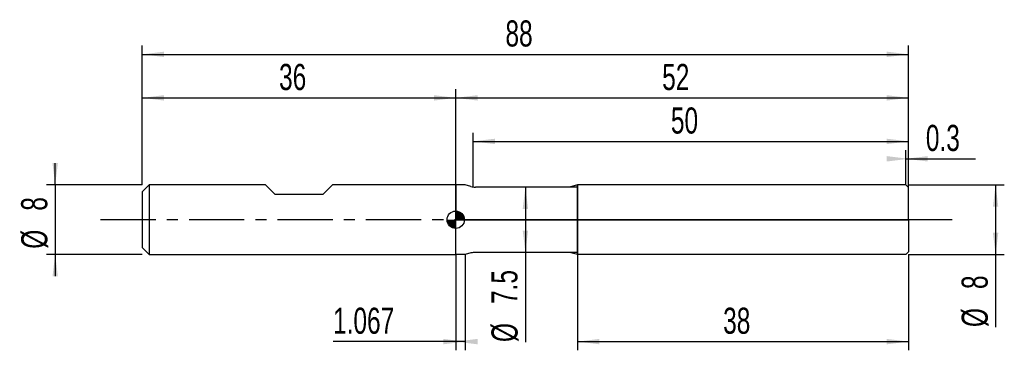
# Model space of a CAD drawing. Extents: x -14 to 99, y -15 to 23.
import ezdxf
from ezdxf.enums import TextEntityAlignment as Align

# ---------------------------------------------------------------- set-up
doc = ezdxf.new("R2010")
doc.units = 0
doc.linetypes.add('CENTER', pattern=[10.16, 6.35, -1.27, 1.27, -1.27])
doc.layers.get('0').update_dxf_attribs({"linetype": 'CONTINUOUS'})
for name, color, linetype in [('1', 4, 'CONTINUOUS'), ('2', 7, 'CONTINUOUS'), ('4', 2, 'CENTER'), ('CUT', 1, 'CONTINUOUS'), ('NOCUT', 7, 'CONTINUOUS'), ('SK1', 4, 'CONTINUOUS'), ('SK2', 7, 'CONTINUOUS'), ('SK4', 2, 'CENTER')]:
    doc.layers.add(name, color=color, linetype=linetype)
doc.dimstyles.new('SLDDIMSTYLE0', dxfattribs={"dimtxt": 3, "dimasz": 2.5, "dimexe": 0, "dimexo": 0.0625, "dimgap": 0.75, "dimtad": 1, "dimrnd": 1e-09, "dimzin": 12, "dimsah": 1, "dimcen": 0.09, "dimazin": 3, "dimtfac": 1, "dimtofl": 0, "dimtmove": 0, "dimatfit": 3})
doc.dimstyles.new('SLDDIMSTYLE1', dxfattribs={"dimtxt": 3, "dimasz": 2.5, "dimexe": 0, "dimexo": 0.0625, "dimgap": 0.75, "dimtad": 1, "dimrnd": 1e-09, "dimsah": 1, "dimcen": 0.09, "dimazin": 3, "dimtfac": 1, "dimtofl": 0, "dimtmove": 0, "dimatfit": 3})
doc.dimstyles.new('SLDDIMSTYLE2', dxfattribs={"dimtxt": 3, "dimasz": 2.5, "dimexe": 0, "dimexo": 0.0625, "dimgap": 0.75, "dimtad": 1, "dimrnd": 1e-09, "dimzin": 12, "dimsah": 1, "dimcen": 0.09, "dimazin": 3, "dimtfac": 1, "dimtmove": 0, "dimatfit": 3})

# ---------------------------------------------------------------- blocks, each defined once
blk = doc.blocks.new('_D')
at = {"layer": '2'}
for p, q in [((50, -4), (50, -15)), ((88, -4), (88, -15)), ((50, -14), (88, -14))]:
    blk.add_line(p, q, dxfattribs=at)
for points in [[(50, -14), (52.5, -14.31), (52.5, -13.69)], [(88, -14), (85.5, -13.69), (85.5, -14.31)]]:
    blk.add_solid(points, dxfattribs=at)
at = {"layer": '2', "width": 0.7}
blk.add_text('38', height=3, dxfattribs=at).set_placement((66.71, -14), align=Align.BOTTOM_LEFT)
blk = doc.blocks.new('_D_1')
at = {"layer": '2'}
for p, q in [((88, 4), (99, 4)), ((98, 4), (98, -4)), ((88, -4), (99, -4)), ((98, -4), (98, -12.33))]:
    blk.add_line(p, q, dxfattribs=at)
for points in [[(98, 4), (97.69, 1.5), (98.31, 1.5)], [(98, -4), (98.31, -1.5), (97.69, -1.5)]]:
    blk.add_solid(points, dxfattribs=at)
at = {"layer": '2', "width": 0.7}
for s, p in [('8', (97.99, -7.96)), ('%%c', (98, -12.33))]:
    blk.add_text(s, height=3, rotation=90, dxfattribs=at).set_placement(p, align=Align.BOTTOM_LEFT)
blk = doc.blocks.new('_D_2')
at = {"layer": '2'}
for p, q in [((36, -4), (36, -15)), ((37.07, -4), (37.07, -15)), ((36, -14), (21.91, -14)), ((37.07, -14), (36, -14))]:
    blk.add_line(p, q, dxfattribs=at)
for points in [[(37.07, -14), (34.57, -13.69), (34.57, -14.31)], [(36, -14), (38.5, -14.31), (38.5, -13.69)]]:
    blk.add_solid(points, dxfattribs=at)
at = {"layer": '2', "width": 0.7}
blk.add_text('1.067', height=3, dxfattribs=at).set_placement((21.91, -14), align=Align.BOTTOM_LEFT)
blk = doc.blocks.new('_D_3')
at = {"layer": '2'}
for p, q in [((38, 3.75), (38, 10)), ((88, 3.75), (88, 10)), ((38, 9), (88, 9))]:
    blk.add_line(p, q, dxfattribs=at)
for points in [[(38, 9), (40.5, 8.69), (40.5, 9.31)], [(88, 9), (85.5, 9.31), (85.5, 8.69)]]:
    blk.add_solid(points, dxfattribs=at)
at = {"layer": '2', "width": 0.7}
blk.add_text('50', height=3, dxfattribs=at).set_placement((60.71, 9), align=Align.BOTTOM_LEFT)
blk = doc.blocks.new('_D_4')
at = {"layer": '2'}
for p, q in [((50, 3.75), (43, 3.75)), ((44, 3.75), (44, -3.75)), ((50, -3.75), (43, -3.75)), ((44, -3.75), (44, -14.05))]:
    blk.add_line(p, q, dxfattribs=at)
for points in [[(44, 3.75), (43.69, 1.25), (44.31, 1.25)], [(44, -3.75), (44.31, -1.25), (43.69, -1.25)]]:
    blk.add_solid(points, dxfattribs=at)
at = {"layer": '2', "width": 0.7}
for s, p in [('7.5', (43.99, -9.68)), ('%%c', (44, -14.05))]:
    blk.add_text(s, height=3, rotation=90, dxfattribs=at).set_placement(p, align=Align.BOTTOM_LEFT)
blk = doc.blocks.new('_D_5')
at = {"layer": '2'}
for p, q in [((87.7, 4), (87.7, 8)), ((88, 4), (88, 8)), ((87.7, 7), (88, 7)), ((88, 7), (95.71, 7))]:
    blk.add_line(p, q, dxfattribs=at)
for points in [[(88, 7), (85.5, 7.31), (85.5, 6.69)], [(87.7, 7), (90.2, 6.69), (90.2, 7.31)]]:
    blk.add_solid(points, dxfattribs=at)
at = {"layer": '2', "width": 0.7}
blk.add_text('0.3', height=3, dxfattribs=at).set_placement((89.99, 7), align=Align.BOTTOM_LEFT)
blk = doc.blocks.new('_D_6')
at = {"layer": 'SK2'}
for p, q in [((0, 4), (0, 20)), ((88, 4), (88, 20)), ((0, 19), (88, 19))]:
    blk.add_line(p, q, dxfattribs=at)
for points in [[(0, 19), (2.5, 18.69), (2.5, 19.31)], [(88, 19), (85.5, 19.31), (85.5, 18.69)]]:
    blk.add_solid(points, dxfattribs=at)
at = {"layer": 'SK2', "width": 0.7}
blk.add_text('88', height=3, dxfattribs=at).set_placement((41.71, 19), align=Align.BOTTOM_LEFT)
blk = doc.blocks.new('_D_7')
at = {"layer": 'SK2'}
for p, q in [((0, 4), (0, 15)), ((36, 4), (36, 15)), ((0, 14), (36, 14))]:
    blk.add_line(p, q, dxfattribs=at)
for points in [[(0, 14), (2.5, 13.69), (2.5, 14.31)], [(36, 14), (33.5, 14.31), (33.5, 13.69)]]:
    blk.add_solid(points, dxfattribs=at)
at = {"layer": 'SK2', "width": 0.7}
blk.add_text('36', height=3, dxfattribs=at).set_placement((15.71, 14), align=Align.BOTTOM_LEFT)
blk = doc.blocks.new('_D_8')
at = {"layer": 'SK2'}
for p, q in [((36, 0), (36, 15)), ((88, 0), (88, 15)), ((36, 14), (88, 14))]:
    blk.add_line(p, q, dxfattribs=at)
for points in [[(36, 14), (38.5, 13.69), (38.5, 14.31)], [(88, 14), (85.5, 14.31), (85.5, 13.69)]]:
    blk.add_solid(points, dxfattribs=at)
at = {"layer": 'SK2', "width": 0.7}
blk.add_text('52', height=3, dxfattribs=at).set_placement((59.71, 14), align=Align.BOTTOM_LEFT)
blk = doc.blocks.new('_D_9')
at = {"layer": 'SK2'}
for p, q in [((-10, 4), (-10, 6.5)), ((0, 4), (-11, 4)), ((-10, 4), (-10, -4)), ((0, -4), (-11, -4)), ((-10, -4), (-10, -6.5))]:
    blk.add_line(p, q, dxfattribs=at)
for points in [[(-10, 4), (-9.69, 6.5), (-10.31, 6.5)], [(-10, -4), (-10.31, -6.5), (-9.69, -6.5)]]:
    blk.add_solid(points, dxfattribs=at)
at = {"layer": 'SK2', "width": 0.7}
for s, p in [('8', (-10.01, 1.04)), ('%%c', (-10, -3.33))]:
    blk.add_text(s, height=3, rotation=90, dxfattribs=at).set_placement(p, align=Align.BOTTOM_LEFT)
blk = doc.blocks.new('*U12')
at = {"color": 0, "linetype": 'CONTINUOUS'}
for points in [[(0, 0), (0, 1), (0.2, 0)], [(0.2, 0), (0, 1), (0.2, 0.98)], [(0.2, 0), (0.2, 0.98), (0.38, 0)], [(0.38, 0), (0.2, 0.98), (0.38, 0.92)], [(0.38, 0), (0.38, 0.92), (0.56, 0)], [(0.56, 0), (0.38, 0.92), (0.56, 0.83)], [(0.56, 0), (0.56, 0.83), (0.71, 0)], [(0.71, 0), (0.56, 0.83), (0.71, 0.71)], [(0.71, 0), (0.71, 0.71), (0.83, 0)], [(0.83, 0), (0.71, 0.71), (0.83, 0.56)], [(0.83, 0), (0.83, 0.56), (0.92, 0)], [(0.92, 0), (0.83, 0.56), (0.92, 0.38)], [(0.92, 0), (0.92, 0.38), (0.98, 0)], [(0.98, 0), (0.92, 0.38), (0.98, 0.2)], [(0.98, 0), (0.98, 0.2), (1, 0)]]:
    blk.add_solid(points, dxfattribs=at)
blk = doc.blocks.new('*U13')
at = {"color": 0, "linetype": 'CONTINUOUS'}
for points in [[(-0.98, -0.17), (-1, 0), (-0.98, 0)], [(-0.98, -0.17), (-0.98, 0), (-0.94, -0.34)], [(-0.94, -0.34), (-0.98, 0), (-0.94, 0)], [(-0.94, -0.34), (-0.94, 0), (-0.87, -0.5)], [(-0.87, -0.5), (-0.94, 0), (-0.87, 0)], [(-0.87, -0.5), (-0.87, 0), (-0.77, -0.64)], [(-0.77, -0.64), (-0.87, 0), (-0.77, 0)], [(-0.77, -0.64), (-0.77, 0), (-0.64, -0.77)], [(-0.64, -0.77), (-0.77, 0), (-0.64, 0)], [(-0.64, -0.77), (-0.64, 0), (-0.5, -0.87)], [(-0.5, -0.87), (-0.64, 0), (-0.5, 0)], [(-0.5, -0.87), (-0.5, 0), (-0.34, -0.94)], [(-0.34, -0.94), (-0.5, 0), (-0.34, 0)], [(-0.34, -0.94), (-0.34, 0), (-0.17, -0.98)], [(-0.17, -0.98), (-0.34, 0), (-0.17, 0)], [(-0.17, -0.98), (-0.17, 0), (0, -1)], [(0, -1), (-0.17, 0), (0, 0)]]:
    blk.add_solid(points, dxfattribs=at)
blk = doc.blocks.new('SW_DOWELSYMBOL_0')
at = {"layer": 'SK1', "color": 0}
blk.add_circle((0, 0), 1, dxfattribs=at)
at = {"color": 0, "linetype": 'CONTINUOUS'}
for name in ['*U13', '*U12']:
    blk.add_blockref(name, (0, 0), dxfattribs=at)

msp = doc.modelspace()

# ---------------------------------------------------------------- linework, layer by layer
at = {"layer": '1'}
for p, q in [((37.067, 4), (36, 4)), ((36, 4), (36, 0)), ((37.746, 3.818), (37.067, 4)), ((49.067, 3.75), (38.263, 3.75)), ((50, 4), (49.067, 3.75)), ((87.7, 4), (50, 4)), ((50, 4), (50, 0)), ((50, 0), (50, 4)), ((88, 3.7), (87.7, 4)), ((88, 0), (88, 3.7)), ((36, -4), (36, 0)), ((50, -4), (50, 0)), ((50, 0), (50, -4)), ((88, 0), (88, -3.7)), ((37.067, -4), (36, -4)), ((37.746, -3.818), (37.067, -4)), ((49.067, -3.75), (38.263, -3.75)), ((50, -4), (49.067, -3.75)), ((87.7, -4), (50, -4)), ((88, -3.7), (87.7, -4))]:
    msp.add_line(p, q, dxfattribs=at)
for centre, start, end in [((38.263, 5.75), 255, 270), ((38.263, -5.75), 90, 105)]:
    msp.add_arc(centre, 2, start, end, dxfattribs=at)
at = {"layer": '4'}
msp.add_line((88, 0), (36, 0), dxfattribs=at)
at = {"layer": 'CUT'}
for p, q in [((87.7, 4), (50, 4)), ((50, 4), (50, 0)), ((88, 3.7), (87.7, 4)), ((88, 0), (88, 3.7)), ((50, 0), (88, 0))]:
    msp.add_line(p, q, dxfattribs=at)
at = {"layer": 'NOCUT'}
for p, q in [((37.067, 4), (36, 4)), ((36, 4), (36, 0)), ((37.746, 3.818), (37.067, 4)), ((49.067, 3.75), (38.263, 3.75)), ((50, 4), (49.067, 3.75)), ((50, 0), (50, 4)), ((36, 0), (50, 0))]:
    msp.add_line(p, q, dxfattribs=at)
msp.add_arc((38.263, 5.75), 2, 255, 270, dxfattribs=at)
at = {"layer": 'SK1'}
for p, q in [((0.8, 4), (0, 3.2)), ((14.15, 4), (0.8, 4)), ((0.8, 4), (0.8, -4)), ((15.25, 2.9), (14.15, 4)), ((21.85, 4), (20.75, 2.9)), ((36, 4), (21.85, 4)), ((0, 3.2), (0, 0)), ((20.75, 2.9), (15.25, 2.9)), ((0, 0), (0, -3.2)), ((0, -3.2), (0.8, -4)), ((0.8, -4), (36, -4))]:
    msp.add_line(p, q, dxfattribs=at)
msp.add_circle((36, 0), 1, dxfattribs=at)
at = {"layer": 'SK4'}
msp.add_line((93, 0), (-5, 0), dxfattribs=at)

# ---------------------------------------------------------------- block references
at = {"layer": 'SK1'}
msp.add_blockref('SW_DOWELSYMBOL_0', (36, 0), dxfattribs=at)

# ---------------------------------------------------------------- texts
at = {"layer": 'SK2', "width": 0.7}
msp.add_text('AP1', height=0.05, dxfattribs=at).set_placement((36, -0.018), align=Align.BOTTOM_LEFT)

# ---------------------------------------------------------------- dimensions: what is measured, and where the dimension line sits
at = {"layer": '2'}
for base, p1, p2, dimstyle, picture, middle in [((88, 9), (38, 3.75), (88, 3.75), 'SLDDIMSTYLE0', '_D_3', (63, 9)), ((88, 7), (87.7, 4), (88, 4), 'SLDDIMSTYLE1', '_D_5', (92.85, 7)), ((36, -14), (37.067, -4), (36, -4), 'SLDDIMSTYLE0', '_D_2', (27.067, -14)), ((88, -14), (50, -4), (88, -4), 'SLDDIMSTYLE0', '_D', (69, -14))]:
    dim = msp.add_linear_dim(base=base, p1=p1, p2=p2, dimstyle=dimstyle, dxfattribs=at)
    dim.commit()
    dim.dimension.update_dxf_attribs({"geometry": picture, "text_midpoint": middle, "dimtype": 160})
for base, p1, p2, picture, middle in [((44, -3.75), (50, 3.75), (50, -3.75), '_D_4', (44, -9)), ((98, -4), (88, 4), (88, -4), '_D_1', (98, -9))]:
    dim = msp.add_linear_dim(base=base, p1=p1, p2=p2, angle=90, text='%%c<>', dimstyle='SLDDIMSTYLE0', dxfattribs=at)
    dim.commit()
    dim.dimension.update_dxf_attribs({"geometry": picture, "text_midpoint": middle, "dimtype": 160})
at = {"layer": 'SK2'}
for base, p1, p2, picture, middle in [((88, 19), (0, 4), (88, 4), '_D_6', (44, 19)), ((36, 14), (0, 4), (36, 4), '_D_7', (18, 14)), ((88, 14), (36, 0), (88, 0), '_D_8', (62, 14))]:
    dim = msp.add_linear_dim(base=base, p1=p1, p2=p2, dimstyle='SLDDIMSTYLE0', dxfattribs=at)
    dim.commit()
    dim.dimension.update_dxf_attribs({"geometry": picture, "text_midpoint": middle, "dimtype": 160})
dim = msp.add_linear_dim(base=(-10, -4), p1=(0, 4), p2=(0, -4), angle=90, text='%%c<>', dimstyle='SLDDIMSTYLE2', dxfattribs=at)
dim.commit()
dim.dimension.update_dxf_attribs({"geometry": '_D_9', "text_midpoint": (-10, 0), "dimtype": 160})

doc.saveas('drawing.dxf')
